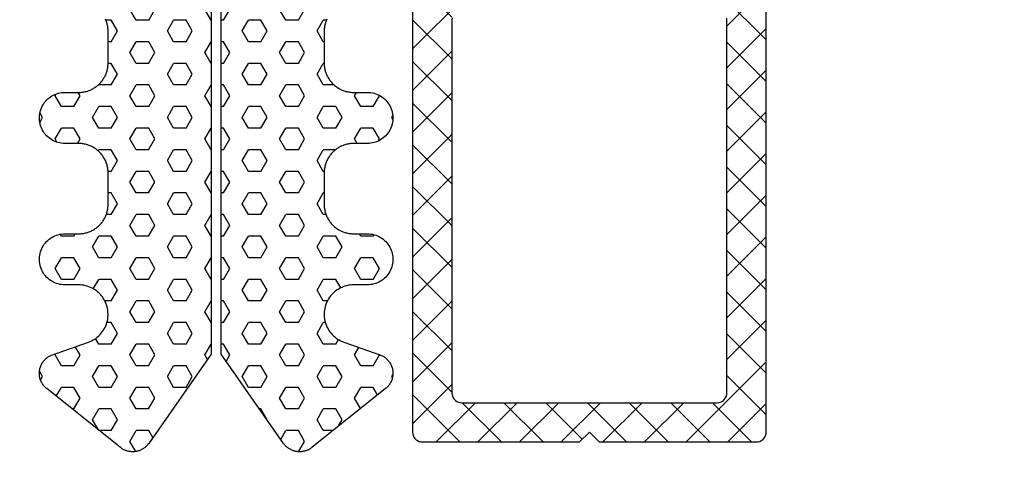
# Model space of a CAD drawing. Extents: x 4615668 to 9294084, y 5325188 to 10688993.
# Tile 32 of 256: x 4635352.97 to 4635357.98, y 5331394.69 to 5331396.98. Entities that reach past the tile are written whole.
import ezdxf

# ---------------------------------------------------------------- set-up
doc = ezdxf.new("R2010")
doc.units = 0
doc.header["$MEASUREMENT"] = 0
doc.layers.add('A_wymiary', color=152, linetype='Continuous', lineweight=5)
doc.layers.add('CrossSectionsProfils', color=7, linetype='Continuous')
doc.styles.add('wewn', font='arial.ttf', dxfattribs={"height": 12})
doc.dimstyles.new('Kopia 1do100 wew', dxfattribs={"dimscale": 0.5, "dimtxt": 8, "dimasz": 15, "dimexe": 20, "dimexo": 0, "dimgap": 5, "dimtad": 1, "dimdec": 0, "dimzin": 9, "dimtxsty": 'wewn', "dimblk": 'ARCHTICK', "dimcen": 3, "dimdle": 20, "dimclrd": 256, "dimclre": 256, "dimclrt": 256, "dimadec": 0, "dimazin": 2, "dimtfac": 1, "dimtdec": 0, "dimtix": 1, "dimtmove": 2, "dimatfit": 3, "dimldrblk": 'NONE', "dimfxl": 0, "dimtvp": 1, "dimtolj": 1, "dimtzin": 0, "dimlwd": 5, "dimlwe": 5, "dimarcsym": 0})

# ---------------------------------------------------------------- blocks, each defined once
blk = doc.blocks.new('Hatch84418', base_point=(6053.053, 1361.842))
at = {"layer": 'CrossSectionsProfils'}
for p, q in [((6443.868, 1324.321), (6443.55, 1324.871)), ((6444.502, 1324.321), (6444.82, 1324.871)), ((6447.678, 1324.321), (6447.36, 1324.871)), ((6448.312, 1324.321), (6448.63, 1324.871)), ((6451.487, 1324.321), (6451.17, 1324.871)), ((6452.123, 1324.321), (6452.44, 1324.871)), ((6442.436, 1324.321), (6442.597, 1324.321)), ((6442.915, 1323.771), (6442.598, 1324.321)), ((6443.867, 1324.321), (6444.502, 1324.321)), ((6445.455, 1323.771), (6445.772, 1324.321)), ((6445.772, 1324.321), (6446.407, 1324.321)), ((6446.725, 1323.771), (6446.408, 1324.321)), ((6447.677, 1324.321), (6447.803, 1324.321)), ((6448.303, 1324.321), (6448.312, 1324.321)), ((6449.265, 1323.771), (6449.583, 1324.321)), ((6449.583, 1324.321), (6450.217, 1324.321)), ((6450.535, 1323.771), (6450.218, 1324.321)), ((6451.487, 1324.321), (6452.123, 1324.321)), ((6453.075, 1323.771), (6453.393, 1324.321)), ((6453.393, 1324.321), (6453.671, 1324.321)), ((6442.597, 1323.221), (6442.915, 1323.771)), ((6445.773, 1323.221), (6445.455, 1323.771)), ((6446.407, 1323.221), (6446.725, 1323.771)), ((6449.583, 1323.221), (6449.265, 1323.771)), ((6450.217, 1323.221), (6450.535, 1323.771)), ((6453.393, 1323.221), (6453.075, 1323.771)), ((6442.553, 1323.221), (6442.597, 1323.221)), ((6443.55, 1322.671), (6443.867, 1323.221)), ((6443.867, 1323.221), (6444.502, 1323.221)), ((6444.82, 1322.671), (6444.502, 1323.221)), ((6445.772, 1323.221), (6446.407, 1323.221)), ((6447.36, 1322.671), (6447.677, 1323.221)), ((6447.677, 1323.221), (6447.803, 1323.221)), ((6448.303, 1323.221), (6448.312, 1323.221)), ((6448.63, 1322.671), (6448.312, 1323.221)), ((6449.583, 1323.221), (6450.217, 1323.221)), ((6451.17, 1322.671), (6451.487, 1323.221)), ((6451.487, 1323.221), (6452.123, 1323.221)), ((6452.44, 1322.671), (6452.123, 1323.221)), ((6453.393, 1323.221), (6453.553, 1323.221)), ((6443.868, 1322.121), (6443.55, 1322.671)), ((6444.502, 1322.121), (6444.82, 1322.671)), ((6447.678, 1322.121), (6447.36, 1322.671)), ((6448.312, 1322.121), (6448.63, 1322.671)), ((6451.488, 1322.121), (6451.17, 1322.671)), ((6452.123, 1322.121), (6452.44, 1322.671)), ((6442.552, 1322.121), (6442.597, 1322.121)), ((6442.915, 1321.571), (6442.598, 1322.121)), ((6443.867, 1322.121), (6444.502, 1322.121)), ((6445.455, 1321.571), (6445.772, 1322.121)), ((6445.772, 1322.121), (6446.407, 1322.121)), ((6446.725, 1321.572), (6446.408, 1322.121)), ((6447.677, 1322.121), (6447.803, 1322.121)), ((6448.303, 1322.121), (6448.312, 1322.121)), ((6449.265, 1321.571), (6449.583, 1322.121)), ((6449.583, 1322.121), (6450.217, 1322.121)), ((6450.535, 1321.571), (6450.217, 1322.121)), ((6451.487, 1322.121), (6452.123, 1322.121)), ((6453.075, 1321.571), (6453.392, 1322.121)), ((6453.393, 1322.121), (6453.554, 1322.121)), ((6442.597, 1321.021), (6442.915, 1321.571)), ((6445.772, 1321.022), (6445.455, 1321.572)), ((6446.407, 1321.021), (6446.725, 1321.571)), ((6449.583, 1321.022), (6449.265, 1321.572)), ((6450.217, 1321.021), (6450.535, 1321.571)), ((6453.393, 1321.022), (6453.075, 1321.572)), ((6442.05, 1321.021), (6442.597, 1321.021)), ((6443.55, 1320.471), (6443.867, 1321.021)), ((6443.867, 1321.021), (6444.502, 1321.021)), ((6444.82, 1320.472), (6444.502, 1321.022)), ((6445.772, 1321.021), (6446.407, 1321.021)), ((6447.36, 1320.471), (6447.677, 1321.021)), ((6447.677, 1321.021), (6447.803, 1321.021)), ((6448.303, 1321.021), (6448.312, 1321.021)), ((6448.63, 1320.472), (6448.312, 1321.021)), ((6449.583, 1321.021), (6450.217, 1321.021)), ((6451.17, 1320.471), (6451.487, 1321.021)), ((6451.487, 1321.021), (6452.123, 1321.021)), ((6452.44, 1320.472), (6452.123, 1321.021)), ((6453.393, 1321.021), (6454.027, 1321.021)), ((6454.027, 1321.021), (6454.038, 1321.039)), ((6439.74, 1320.471), (6439.753, 1320.495)), ((6440.058, 1319.922), (6439.74, 1320.472)), ((6440.692, 1319.922), (6441.01, 1320.472)), ((6441.01, 1320.472), (6440.912, 1320.642)), ((6443.868, 1319.922), (6443.55, 1320.472)), ((6444.502, 1319.922), (6444.82, 1320.471)), ((6447.678, 1319.922), (6447.36, 1320.472)), ((6448.312, 1319.922), (6448.63, 1320.471)), ((6451.487, 1319.922), (6451.17, 1320.472)), ((6452.122, 1319.922), (6452.44, 1320.471)), ((6454.979, 1320.471), (6455.078, 1320.642)), ((6455.297, 1319.922), (6454.98, 1320.472)), ((6455.932, 1319.922), (6456.25, 1320.471)), ((6456.25, 1320.471), (6456.197, 1320.564)), ((6440.057, 1319.922), (6440.692, 1319.922)), ((6441.645, 1319.372), (6441.962, 1319.922)), ((6441.962, 1319.922), (6442.597, 1319.922)), ((6442.915, 1319.372), (6442.598, 1319.922)), ((6443.867, 1319.922), (6444.502, 1319.922)), ((6445.455, 1319.371), (6445.772, 1319.921)), ((6445.772, 1319.922), (6446.407, 1319.922)), ((6446.725, 1319.372), (6446.408, 1319.922)), ((6447.677, 1319.922), (6447.803, 1319.922)), ((6448.303, 1319.922), (6448.312, 1319.922)), ((6449.265, 1319.372), (6449.583, 1319.922)), ((6449.583, 1319.922), (6450.217, 1319.922)), ((6450.535, 1319.372), (6450.218, 1319.922)), ((6451.487, 1319.922), (6452.123, 1319.922)), ((6453.075, 1319.372), (6453.393, 1319.922)), ((6453.393, 1319.922), (6454.027, 1319.922)), ((6454.345, 1319.372), (6454.027, 1319.922)), ((6455.297, 1319.922), (6455.932, 1319.922)), ((6439.056, 1319.286), (6439.105, 1319.372)), ((6439.105, 1319.372), (6439.059, 1319.452)), ((6441.962, 1318.822), (6441.645, 1319.372)), ((6442.597, 1318.822), (6442.915, 1319.372)), ((6445.772, 1318.822), (6445.455, 1319.372)), ((6446.407, 1318.822), (6446.725, 1319.372)), ((6449.583, 1318.822), (6449.265, 1319.372)), ((6450.217, 1318.822), (6450.535, 1319.371)), ((6453.393, 1318.822), (6453.075, 1319.372)), ((6454.027, 1318.822), (6454.345, 1319.372)), ((6456.885, 1319.372), (6457.024, 1319.614)), ((6457.033, 1319.115), (6456.885, 1319.372)), ((6439.74, 1318.272), (6440.058, 1318.822)), ((6440.057, 1318.822), (6440.692, 1318.822)), ((6441.01, 1318.272), (6440.692, 1318.822)), ((6441.962, 1318.822), (6442.597, 1318.822)), ((6443.55, 1318.272), (6443.868, 1318.822)), ((6443.867, 1318.822), (6444.502, 1318.822)), ((6444.82, 1318.272), (6444.503, 1318.822)), ((6445.772, 1318.822), (6446.407, 1318.822)), ((6447.36, 1318.272), (6447.677, 1318.822)), ((6447.677, 1318.822), (6447.803, 1318.822)), ((6448.303, 1318.822), (6448.312, 1318.822)), ((6448.63, 1318.272), (6448.312, 1318.822)), ((6449.583, 1318.822), (6450.217, 1318.822)), ((6451.17, 1318.272), (6451.487, 1318.822)), ((6451.487, 1318.822), (6452.123, 1318.822)), ((6452.44, 1318.272), (6452.123, 1318.822)), ((6453.393, 1318.822), (6454.027, 1318.822)), ((6454.98, 1318.272), (6455.297, 1318.822)), ((6455.297, 1318.822), (6455.932, 1318.822)), ((6456.25, 1318.272), (6455.933, 1318.822)), ((6439.801, 1318.166), (6439.74, 1318.272)), ((6440.877, 1318.042), (6441.01, 1318.272)), ((6443.868, 1317.722), (6443.55, 1318.272)), ((6444.502, 1317.722), (6444.82, 1318.272)), ((6447.678, 1317.722), (6447.36, 1318.272)), ((6448.312, 1317.722), (6448.63, 1318.272)), ((6451.488, 1317.722), (6451.17, 1318.272)), ((6452.123, 1317.722), (6452.44, 1318.272)), ((6455.113, 1318.042), (6454.98, 1318.272)), ((6456.154, 1318.106), (6456.25, 1318.272)), ((6441.978, 1317.722), (6442.597, 1317.722)), ((6442.915, 1317.172), (6442.598, 1317.722)), ((6443.867, 1317.722), (6444.502, 1317.722)), ((6445.455, 1317.172), (6445.772, 1317.722)), ((6445.772, 1317.722), (6446.407, 1317.722)), ((6446.725, 1317.172), (6446.408, 1317.722)), ((6447.677, 1317.722), (6447.803, 1317.722)), ((6448.303, 1317.722), (6448.312, 1317.722)), ((6449.265, 1317.172), (6449.583, 1317.722)), ((6449.583, 1317.722), (6450.217, 1317.722)), ((6450.535, 1317.172), (6450.218, 1317.722)), ((6451.487, 1317.722), (6452.123, 1317.722)), ((6453.075, 1317.172), (6453.392, 1317.722)), ((6453.393, 1317.722), (6454.027, 1317.722)), ((6454.06, 1317.666), (6454.027, 1317.722)), ((6442.598, 1316.622), (6442.915, 1317.172)), ((6445.772, 1316.622), (6445.455, 1317.172)), ((6446.407, 1316.622), (6446.725, 1317.172)), ((6449.583, 1316.622), (6449.265, 1317.172)), ((6450.217, 1316.622), (6450.535, 1317.172)), ((6453.393, 1316.622), (6453.075, 1317.172)), ((6442.55, 1316.622), (6442.597, 1316.622)), ((6443.55, 1316.072), (6443.867, 1316.622)), ((6443.867, 1316.622), (6444.502, 1316.622)), ((6444.82, 1316.072), (6444.503, 1316.622)), ((6445.772, 1316.622), (6446.407, 1316.622)), ((6447.36, 1316.072), (6447.677, 1316.622)), ((6447.677, 1316.622), (6447.803, 1316.622)), ((6448.303, 1316.622), (6448.312, 1316.622)), ((6448.63, 1316.072), (6448.312, 1316.622)), ((6449.583, 1316.622), (6450.217, 1316.622)), ((6451.17, 1316.072), (6451.487, 1316.622)), ((6451.487, 1316.622), (6452.123, 1316.622)), ((6452.44, 1316.072), (6452.123, 1316.622)), ((6453.393, 1316.622), (6453.556, 1316.622)), ((6443.868, 1315.522), (6443.55, 1316.072)), ((6444.502, 1315.522), (6444.82, 1316.072)), ((6447.678, 1315.522), (6447.36, 1316.072)), ((6448.312, 1315.522), (6448.63, 1316.072)), ((6451.488, 1315.522), (6451.17, 1316.072)), ((6452.122, 1315.522), (6452.44, 1316.072)), ((6442.553, 1315.522), (6442.597, 1315.522)), ((6442.915, 1314.972), (6442.598, 1315.522)), ((6443.867, 1315.522), (6444.502, 1315.522)), ((6445.455, 1314.972), (6445.772, 1315.522)), ((6445.772, 1315.522), (6446.407, 1315.522)), ((6446.725, 1314.972), (6446.408, 1315.522)), ((6447.677, 1315.522), (6447.803, 1315.522)), ((6448.303, 1315.522), (6448.312, 1315.522)), ((6449.265, 1314.972), (6449.583, 1315.522)), ((6449.583, 1315.522), (6450.217, 1315.522)), ((6450.535, 1314.972), (6450.218, 1315.522)), ((6451.487, 1315.522), (6452.123, 1315.522)), ((6453.075, 1314.972), (6453.393, 1315.522)), ((6453.393, 1315.522), (6453.553, 1315.522)), ((6442.597, 1314.422), (6442.915, 1314.972)), ((6445.772, 1314.422), (6445.455, 1314.972)), ((6446.407, 1314.422), (6446.725, 1314.972)), ((6449.583, 1314.422), (6449.265, 1314.972)), ((6450.217, 1314.422), (6450.535, 1314.972)), ((6453.393, 1314.422), (6453.075, 1314.972)), ((6442.46, 1314.422), (6442.597, 1314.422)), ((6443.55, 1313.872), (6443.868, 1314.422)), ((6443.867, 1314.422), (6444.502, 1314.422)), ((6444.82, 1313.873), (6444.502, 1314.422)), ((6445.772, 1314.422), (6446.407, 1314.422)), ((6447.36, 1313.872), (6447.677, 1314.422)), ((6447.677, 1314.422), (6447.803, 1314.422)), ((6448.303, 1314.422), (6448.312, 1314.422)), ((6448.63, 1313.873), (6448.312, 1314.423)), ((6449.583, 1314.422), (6450.217, 1314.422)), ((6451.17, 1313.872), (6451.487, 1314.422)), ((6451.487, 1314.422), (6452.123, 1314.422)), ((6452.44, 1313.872), (6452.123, 1314.422)), ((6453.393, 1314.422), (6453.646, 1314.422)), ((6443.868, 1313.323), (6443.55, 1313.872)), ((6444.502, 1313.322), (6444.82, 1313.872)), ((6447.678, 1313.323), (6447.36, 1313.872)), ((6448.312, 1313.322), (6448.63, 1313.872)), ((6451.488, 1313.323), (6451.17, 1313.873)), ((6452.123, 1313.322), (6452.44, 1313.872)), ((6440.058, 1313.323), (6440.015, 1313.397)), ((6440.057, 1313.322), (6440.692, 1313.322)), ((6440.692, 1313.323), (6440.761, 1313.442)), ((6441.645, 1312.772), (6441.962, 1313.322)), ((6441.962, 1313.322), (6442.597, 1313.322)), ((6442.915, 1312.773), (6442.598, 1313.323)), ((6443.867, 1313.322), (6444.502, 1313.322)), ((6445.455, 1312.773), (6445.772, 1313.323)), ((6445.772, 1313.322), (6446.407, 1313.322)), ((6446.725, 1312.773), (6446.408, 1313.323)), ((6447.677, 1313.322), (6447.803, 1313.322)), ((6448.303, 1313.322), (6448.312, 1313.322)), ((6449.265, 1312.772), (6449.583, 1313.322)), ((6449.583, 1313.322), (6450.217, 1313.322)), ((6450.535, 1312.773), (6450.218, 1313.323)), ((6451.487, 1313.322), (6452.123, 1313.322)), ((6453.075, 1312.772), (6453.393, 1313.322)), ((6453.393, 1313.322), (6454.027, 1313.322)), ((6454.345, 1312.773), (6454.028, 1313.323)), ((6455.297, 1313.323), (6455.229, 1313.442)), ((6455.297, 1313.322), (6455.932, 1313.322)), ((6455.933, 1313.322), (6455.989, 1313.42)), ((6441.962, 1312.223), (6441.645, 1312.773)), ((6442.598, 1312.222), (6442.915, 1312.772)), ((6445.772, 1312.223), (6445.455, 1312.773)), ((6446.407, 1312.222), (6446.725, 1312.772)), ((6449.583, 1312.223), (6449.265, 1312.773)), ((6450.217, 1312.222), (6450.535, 1312.772)), ((6453.393, 1312.223), (6453.075, 1312.773)), ((6454.027, 1312.223), (6454.345, 1312.773)), ((6456.885, 1312.772), (6456.887, 1312.777)), ((6456.926, 1312.702), (6456.886, 1312.771)), ((6439.74, 1311.673), (6440.058, 1312.223)), ((6440.057, 1312.223), (6440.692, 1312.223)), ((6441.01, 1311.673), (6440.692, 1312.223)), ((6441.962, 1312.223), (6442.597, 1312.223)), ((6443.55, 1311.673), (6443.867, 1312.223)), ((6443.867, 1312.223), (6444.502, 1312.223)), ((6444.82, 1311.673), (6444.502, 1312.223)), ((6445.772, 1312.223), (6446.407, 1312.223)), ((6447.36, 1311.673), (6447.677, 1312.223)), ((6447.677, 1312.223), (6447.803, 1312.223)), ((6448.303, 1312.223), (6448.312, 1312.223)), ((6448.63, 1311.673), (6448.312, 1312.223)), ((6449.583, 1312.223), (6450.217, 1312.223)), ((6451.17, 1311.673), (6451.487, 1312.223)), ((6451.487, 1312.223), (6452.123, 1312.223)), ((6452.44, 1311.673), (6452.123, 1312.223)), ((6453.393, 1312.223), (6454.027, 1312.223)), ((6454.98, 1311.672), (6455.297, 1312.222)), ((6455.297, 1312.223), (6455.932, 1312.223)), ((6456.25, 1311.673), (6455.932, 1312.223)), ((6440.058, 1311.123), (6439.74, 1311.673)), ((6440.692, 1311.123), (6441.01, 1311.672)), ((6443.868, 1311.123), (6443.55, 1311.673)), ((6444.502, 1311.123), (6444.82, 1311.673)), ((6447.678, 1311.123), (6447.36, 1311.673)), ((6448.312, 1311.123), (6448.63, 1311.673)), ((6451.488, 1311.123), (6451.17, 1311.673)), ((6452.123, 1311.123), (6452.44, 1311.672)), ((6455.298, 1311.123), (6454.98, 1311.673)), ((6455.932, 1311.123), (6456.25, 1311.673)), ((6440.057, 1311.123), (6440.692, 1311.123)), ((6441.712, 1310.689), (6441.962, 1311.123)), ((6441.962, 1311.123), (6442.597, 1311.123)), ((6442.915, 1310.573), (6442.598, 1311.123)), ((6443.867, 1311.123), (6444.502, 1311.123)), ((6445.455, 1310.573), (6445.772, 1311.123)), ((6445.772, 1311.123), (6446.407, 1311.123)), ((6446.725, 1310.573), (6446.408, 1311.123)), ((6447.677, 1311.123), (6447.803, 1311.123)), ((6448.303, 1311.123), (6448.312, 1311.123)), ((6449.265, 1310.573), (6449.583, 1311.123)), ((6449.583, 1311.123), (6450.217, 1311.123)), ((6450.535, 1310.573), (6450.218, 1311.123)), ((6451.487, 1311.123), (6452.123, 1311.123)), ((6453.075, 1310.573), (6453.393, 1311.123)), ((6453.393, 1311.123), (6454.027, 1311.123)), ((6454.306, 1310.641), (6454.028, 1311.123)), ((6455.297, 1311.123), (6455.932, 1311.123)), ((6442.597, 1310.023), (6442.915, 1310.573)), ((6445.772, 1310.023), (6445.455, 1310.573)), ((6446.407, 1310.023), (6446.725, 1310.573)), ((6449.583, 1310.023), (6449.265, 1310.573)), ((6450.217, 1310.023), (6450.535, 1310.573)), ((6453.393, 1310.023), (6453.075, 1310.573)), ((6442.39, 1310.023), (6442.597, 1310.023)), ((6443.55, 1309.473), (6443.867, 1310.023)), ((6443.867, 1310.023), (6444.502, 1310.023)), ((6444.82, 1309.473), (6444.502, 1310.023)), ((6445.772, 1310.023), (6446.407, 1310.023)), ((6447.36, 1309.473), (6447.677, 1310.023)), ((6447.677, 1310.023), (6447.803, 1310.023)), ((6448.303, 1310.023), (6448.312, 1310.023)), ((6448.63, 1309.473), (6448.312, 1310.023)), ((6449.583, 1310.023), (6450.217, 1310.023)), ((6451.17, 1309.473), (6451.487, 1310.023)), ((6451.487, 1310.023), (6452.123, 1310.023)), ((6452.44, 1309.473), (6452.123, 1310.023)), ((6453.393, 1310.023), (6453.717, 1310.023)), ((6443.868, 1308.923), (6443.55, 1309.473)), ((6444.502, 1308.923), (6444.82, 1309.473)), ((6447.678, 1308.923), (6447.36, 1309.473)), ((6448.312, 1308.923), (6448.63, 1309.473)), ((6451.488, 1308.923), (6451.17, 1309.473)), ((6452.123, 1308.923), (6452.44, 1309.473)), ((6442.493, 1308.923), (6442.597, 1308.923)), ((6442.915, 1308.373), (6442.597, 1308.923)), ((6443.867, 1308.923), (6444.502, 1308.923)), ((6445.455, 1308.373), (6445.772, 1308.923)), ((6445.772, 1308.923), (6446.407, 1308.923)), ((6446.725, 1308.373), (6446.408, 1308.923)), ((6447.677, 1308.923), (6447.803, 1308.923)), ((6448.303, 1308.923), (6448.312, 1308.923)), ((6449.265, 1308.373), (6449.583, 1308.923)), ((6449.583, 1308.923), (6450.217, 1308.923)), ((6450.535, 1308.373), (6450.218, 1308.923)), ((6451.487, 1308.923), (6452.123, 1308.923)), ((6453.075, 1308.373), (6453.393, 1308.923)), ((6453.393, 1308.923), (6453.613, 1308.923)), ((6442.597, 1307.823), (6442.915, 1308.373)), ((6445.772, 1307.823), (6445.455, 1308.373)), ((6446.408, 1307.823), (6446.725, 1308.373)), ((6449.583, 1307.823), (6449.265, 1308.373)), ((6450.218, 1307.823), (6450.535, 1308.373)), ((6453.393, 1307.823), (6453.075, 1308.373)), ((6441.963, 1307.823), (6441.828, 1308.057)), ((6441.962, 1307.823), (6442.597, 1307.823)), ((6443.55, 1307.273), (6443.868, 1307.823)), ((6443.867, 1307.823), (6444.502, 1307.823)), ((6444.82, 1307.273), (6444.502, 1307.823)), ((6445.772, 1307.823), (6446.407, 1307.823)), ((6447.36, 1307.273), (6447.677, 1307.823)), ((6447.677, 1307.823), (6447.803, 1307.823)), ((6448.303, 1307.823), (6448.312, 1307.823)), ((6448.63, 1307.273), (6448.312, 1307.823)), ((6449.583, 1307.823), (6450.217, 1307.823)), ((6451.17, 1307.273), (6451.487, 1307.823)), ((6451.487, 1307.823), (6452.123, 1307.823)), ((6452.44, 1307.274), (6452.123, 1307.823)), ((6453.393, 1307.823), (6454.027, 1307.823)), ((6454.027, 1307.823), (6454.194, 1308.112)), ((6454.98, 1307.273), (6455.222, 1307.693)), ((6439.74, 1307.273), (6439.753, 1307.296)), ((6440.058, 1306.724), (6439.74, 1307.273)), ((6440.692, 1306.723), (6441.01, 1307.273)), ((6441.01, 1307.273), (6440.788, 1307.659)), ((6443.868, 1306.724), (6443.55, 1307.273)), ((6444.502, 1306.723), (6444.82, 1307.273)), ((6447.548, 1306.947), (6447.36, 1307.273)), ((6448.494, 1307.038), (6448.63, 1307.273)), ((6451.488, 1306.723), (6451.17, 1307.273)), ((6452.123, 1306.723), (6452.44, 1307.273)), ((6455.298, 1306.723), (6454.98, 1307.273)), ((6455.932, 1306.723), (6456.25, 1307.273)), ((6456.25, 1307.273), (6456.208, 1307.347)), ((6440.057, 1306.723), (6440.692, 1306.723)), ((6441.645, 1306.173), (6441.962, 1306.723)), ((6441.962, 1306.723), (6442.597, 1306.723)), ((6442.915, 1306.173), (6442.598, 1306.723)), ((6443.867, 1306.723), (6444.502, 1306.723)), ((6445.455, 1306.173), (6445.772, 1306.723)), ((6445.772, 1306.723), (6446.407, 1306.723)), ((6446.725, 1306.174), (6446.408, 1306.724)), ((6449.265, 1306.173), (6449.583, 1306.723)), ((6449.583, 1306.723), (6450.217, 1306.723)), ((6450.535, 1306.174), (6450.218, 1306.724)), ((6451.487, 1306.723), (6452.123, 1306.723)), ((6453.075, 1306.173), (6453.392, 1306.724)), ((6453.393, 1306.723), (6454.027, 1306.723)), ((6454.345, 1306.174), (6454.028, 1306.724)), ((6455.297, 1306.723), (6455.932, 1306.723)), ((6439.105, 1306.174), (6439.057, 1306.256)), ((6439.077, 1306.126), (6439.104, 1306.173)), ((6441.963, 1305.624), (6441.645, 1306.174)), ((6442.598, 1305.623), (6442.915, 1306.173)), ((6445.772, 1305.624), (6445.455, 1306.173)), ((6446.407, 1305.623), (6446.725, 1306.173)), ((6449.583, 1305.624), (6449.265, 1306.174)), ((6450.217, 1305.624), (6450.535, 1306.173)), ((6453.393, 1305.624), (6453.075, 1306.174)), ((6454.027, 1305.624), (6454.345, 1306.173)), ((6456.885, 1306.173), (6457.046, 1306.454)), ((6456.99, 1305.992), (6456.885, 1306.173)), ((6439.834, 1305.237), (6440.058, 1305.623)), ((6440.057, 1305.623), (6440.692, 1305.623)), ((6441.01, 1305.074), (6440.693, 1305.624)), ((6441.962, 1305.623), (6442.597, 1305.623)), ((6443.55, 1305.073), (6443.868, 1305.623)), ((6443.867, 1305.623), (6444.502, 1305.623)), ((6444.82, 1305.074), (6444.502, 1305.624)), ((6445.772, 1305.623), (6446.407, 1305.623)), ((6449.583, 1305.623), (6450.217, 1305.623)), ((6451.17, 1305.073), (6451.487, 1305.623)), ((6451.487, 1305.623), (6452.123, 1305.623)), ((6452.44, 1305.074), (6452.123, 1305.624)), ((6453.393, 1305.623), (6454.027, 1305.623)), ((6454.98, 1305.074), (6455.297, 1305.624)), ((6455.297, 1305.623), (6455.932, 1305.623)), ((6456.193, 1305.173), (6455.933, 1305.624)), ((6440.703, 1304.542), (6441.01, 1305.074)), ((6443.868, 1304.524), (6443.55, 1305.074)), ((6444.502, 1304.524), (6444.82, 1305.073)), ((6451.488, 1304.524), (6451.17, 1305.074)), ((6452.122, 1304.524), (6452.439, 1305.074)), ((6455.298, 1304.524), (6454.98, 1305.074)), ((6441.645, 1303.974), (6441.962, 1304.523)), ((6441.962, 1304.524), (6442.597, 1304.524)), ((6442.915, 1303.974), (6442.598, 1304.524)), ((6443.867, 1304.524), (6444.502, 1304.524)), ((6445.455, 1303.974), (6445.772, 1304.523)), ((6445.772, 1304.524), (6445.852, 1304.524)), ((6451.487, 1304.524), (6452.123, 1304.524)), ((6453.075, 1303.974), (6453.392, 1304.524)), ((6453.393, 1304.524), (6454.027, 1304.524)), ((6454.345, 1303.974), (6454.028, 1304.524)), ((6455.297, 1304.524), (6455.381, 1304.524)), ((6441.845, 1303.628), (6441.645, 1303.974)), ((6442.598, 1303.424), (6442.915, 1303.974)), ((6445.46, 1303.965), (6445.455, 1303.974)), ((6453.393, 1303.424), (6453.075, 1303.974)), ((6454.045, 1303.455), (6454.345, 1303.974)), ((6442.1, 1303.424), (6442.597, 1303.424)), ((6443.55, 1302.874), (6443.868, 1303.424)), ((6443.867, 1303.424), (6444.502, 1303.424)), ((6444.764, 1302.971), (6444.502, 1303.424)), ((6451.278, 1303.062), (6451.487, 1303.424)), ((6451.487, 1303.424), (6452.123, 1303.424)), ((6452.44, 1302.874), (6452.123, 1303.424)), ((6453.393, 1303.424), (6454.006, 1303.424)), ((6443.856, 1302.344), (6443.55, 1302.874)), ((6452.141, 1302.356), (6452.44, 1302.874))]:
    blk.add_line(p, q, dxfattribs=at)
blk = doc.blocks.new('121040', base_point=(6448.053, 1341.842))
at = {"layer": 'CrossSectionsProfils', "flags": 128}
for points in [[(6444.623, 1302.768), (6447.803, 1307.311), (6447.803, 1330.34)], [(6448.303, 1330.34), (6448.303, 1307.311), (6451.484, 1302.768), (6451.505, 1302.74), (6451.526, 1302.713), (6451.548, 1302.686), (6451.572, 1302.66), (6451.596, 1302.635), (6451.621, 1302.611), (6451.646, 1302.588), (6451.673, 1302.565), (6451.701, 1302.544), (6451.729, 1302.523), (6451.758, 1302.504), (6451.787, 1302.485), (6451.817, 1302.468), (6451.848, 1302.452), (6451.879, 1302.436), (6451.911, 1302.422), (6451.943, 1302.409), (6451.976, 1302.397), (6452.009, 1302.386), (6452.042, 1302.377), (6452.076, 1302.368), (6452.11, 1302.361), (6452.144, 1302.355), (6452.179, 1302.35), (6452.213, 1302.346), (6452.248, 1302.343), (6452.283, 1302.342), (6452.317, 1302.342), (6452.352, 1302.343), (6452.387, 1302.345), (6452.421, 1302.349), (6452.456, 1302.354), (6452.49, 1302.359), (6452.524, 1302.366), (6452.558, 1302.375), (6452.591, 1302.384), (6452.625, 1302.395), (6452.657, 1302.406), (6452.689, 1302.419), (6452.722, 1302.433), (6452.753, 1302.448), (6452.784, 1302.465), (6452.814, 1302.482), (6452.843, 1302.5), (6452.873, 1302.519), (6452.9, 1302.54), (6452.928, 1302.561), (6452.928, 1302.561), (6456.678, 1305.561), (6456.713, 1305.59), (6456.746, 1305.621), (6456.778, 1305.653), (6456.809, 1305.686), (6456.837, 1305.721), (6456.865, 1305.757), (6456.891, 1305.795), (6456.915, 1305.833), (6456.937, 1305.873), (6456.957, 1305.913), (6456.976, 1305.955), (6456.992, 1305.997), (6457.007, 1306.04), (6457.02, 1306.083), (6457.03, 1306.127), (6457.039, 1306.172), (6457.045, 1306.216), (6457.05, 1306.261), (6457.053, 1306.307), (6457.053, 1306.352), (6457.052, 1306.397), (6457.048, 1306.442), (6457.043, 1306.487), (6457.035, 1306.532), (6457.025, 1306.576), (6457.014, 1306.62), (6457, 1306.663), (6456.985, 1306.706), (6456.967, 1306.748), (6456.948, 1306.789), (6456.927, 1306.829), (6456.904, 1306.868), (6456.879, 1306.906), (6456.853, 1306.943), (6456.825, 1306.978), (6456.795, 1307.012), (6456.764, 1307.045), (6456.731, 1307.077), (6456.697, 1307.107), (6456.662, 1307.135), (6456.625, 1307.162), (6456.588, 1307.187), (6456.549, 1307.21), (6456.509, 1307.232), (6456.468, 1307.252), (6456.427, 1307.27), (6456.384, 1307.286), (6456.384, 1307.286), (6454.557, 1307.926), (6454.474, 1307.958), (6454.392, 1307.995), (6454.313, 1308.037), (6454.236, 1308.084), (6454.163, 1308.135), (6454.092, 1308.19), (6454.025, 1308.249), (6453.962, 1308.313), (6453.903, 1308.38), (6453.848, 1308.45), (6453.796, 1308.523), (6453.75, 1308.6), (6453.708, 1308.679), (6453.671, 1308.76), (6453.639, 1308.844), (6453.611, 1308.929), (6453.589, 1309.016), (6453.572, 1309.104), (6453.561, 1309.192), (6453.555, 1309.282), (6453.554, 1309.371), (6453.558, 1309.46), (6453.568, 1309.549), (6453.583, 1309.638), (6453.603, 1309.725), (6453.628, 1309.811), (6453.659, 1309.895), (6453.694, 1309.977), (6453.735, 1310.057), (6453.78, 1310.134), (6453.829, 1310.209), (6453.883, 1310.28), (6453.941, 1310.348), (6454.003, 1310.413), (6454.069, 1310.474), (6454.138, 1310.53), (6454.21, 1310.583), (6454.286, 1310.631), (6454.364, 1310.674), (6454.445, 1310.713), (6454.528, 1310.747), (6454.612, 1310.776), (6454.699, 1310.799), (6454.786, 1310.818), (6454.875, 1310.831), (6454.964, 1310.839), (6455.053, 1310.842), (6455.053, 1310.842), (6455.753, 1310.842), (6455.84, 1310.845), (6455.927, 1310.853), (6456.012, 1310.868), (6456.097, 1310.888), (6456.18, 1310.914), (6456.261, 1310.945), (6456.34, 1310.982), (6456.416, 1311.023), (6456.489, 1311.07), (6456.559, 1311.122), (6456.625, 1311.178), (6456.688, 1311.238), (6456.746, 1311.302), (6456.8, 1311.371), (6456.849, 1311.442), (6456.894, 1311.517), (6456.933, 1311.595), (6456.967, 1311.675), (6456.995, 1311.757), (6457.018, 1311.84), (6457.035, 1311.926), (6457.047, 1312.012), (6457.053, 1312.098), (6457.053, 1312.185), (6457.047, 1312.272), (6457.035, 1312.358), (6457.018, 1312.443), (6456.995, 1312.527), (6456.967, 1312.609), (6456.933, 1312.689), (6456.894, 1312.767), (6456.849, 1312.841), (6456.8, 1312.913), (6456.746, 1312.981), (6456.688, 1313.046), (6456.625, 1313.106), (6456.559, 1313.162), (6456.489, 1313.214), (6456.416, 1313.26), (6456.34, 1313.302), (6456.261, 1313.339), (6456.18, 1313.37), (6456.097, 1313.396), (6456.012, 1313.416), (6455.927, 1313.43), (6455.84, 1313.439), (6455.753, 1313.442), (6455.753, 1313.442), (6455.053, 1313.442), (6455.003, 1313.443), (6454.953, 1313.445), (6454.903, 1313.449), (6454.854, 1313.455), (6454.804, 1313.463), (6454.755, 1313.472), (6454.706, 1313.483), (6454.657, 1313.495), (6454.609, 1313.509), (6454.562, 1313.525), (6454.514, 1313.542), (6454.468, 1313.561), (6454.422, 1313.581), (6454.377, 1313.603), (6454.333, 1313.626), (6454.289, 1313.651), (6454.246, 1313.677), (6454.205, 1313.705), (6454.164, 1313.734), (6454.124, 1313.765), (6454.085, 1313.796), (6454.047, 1313.829), (6454.011, 1313.864), (6453.975, 1313.899), (6453.941, 1313.936), (6453.908, 1313.973), (6453.876, 1314.012), (6453.846, 1314.052), (6453.817, 1314.093), (6453.789, 1314.135), (6453.763, 1314.177), (6453.738, 1314.221), (6453.715, 1314.265), (6453.693, 1314.31), (6453.672, 1314.356), (6453.654, 1314.403), (6453.636, 1314.45), (6453.621, 1314.497), (6453.607, 1314.546), (6453.594, 1314.594), (6453.583, 1314.643), (6453.574, 1314.692), (6453.567, 1314.742), (6453.561, 1314.792), (6453.557, 1314.842), (6453.554, 1314.892), (6453.553, 1314.942), (6453.553, 1314.942), (6453.553, 1316.542), (6453.554, 1316.592), (6453.557, 1316.642), (6453.561, 1316.692), (6453.567, 1316.742), (6453.574, 1316.791), (6453.583, 1316.841), (6453.594, 1316.89), (6453.607, 1316.938), (6453.621, 1316.986), (6453.636, 1317.034), (6453.654, 1317.081), (6453.672, 1317.127), (6453.693, 1317.173), (6453.715, 1317.218), (6453.738, 1317.263), (6453.763, 1317.306), (6453.789, 1317.349), (6453.817, 1317.391), (6453.846, 1317.432), (6453.876, 1317.471), (6453.908, 1317.51), (6453.941, 1317.548), (6453.975, 1317.585), (6454.011, 1317.62), (6454.047, 1317.654), (6454.085, 1317.687), (6454.124, 1317.719), (6454.164, 1317.749), (6454.205, 1317.778), (6454.246, 1317.806), (6454.289, 1317.832), (6454.333, 1317.857), (6454.377, 1317.881), (6454.422, 1317.902), (6454.468, 1317.923), (6454.514, 1317.942), (6454.562, 1317.959), (6454.609, 1317.974), (6454.657, 1317.989), (6454.706, 1318.001), (6454.755, 1318.012), (6454.804, 1318.021), (6454.854, 1318.028), (6454.903, 1318.034), (6454.953, 1318.038), (6455.003, 1318.041), (6455.053, 1318.042), (6455.053, 1318.042), (6455.753, 1318.042), (6455.84, 1318.045), (6455.927, 1318.053), (6456.012, 1318.068), (6456.097, 1318.088), (6456.18, 1318.114), (6456.261, 1318.145), (6456.34, 1318.182), (6456.416, 1318.223), (6456.489, 1318.27), (6456.559, 1318.322), (6456.625, 1318.378), (6456.688, 1318.438), (6456.746, 1318.502), (6456.8, 1318.571), (6456.849, 1318.642), (6456.894, 1318.717), (6456.933, 1318.795), (6456.967, 1318.875), (6456.995, 1318.957), (6457.018, 1319.04), (6457.035, 1319.126), (6457.047, 1319.212), (6457.053, 1319.298), (6457.053, 1319.385), (6457.047, 1319.472), (6457.035, 1319.558), (6457.018, 1319.643), (6456.995, 1319.727), (6456.967, 1319.809), (6456.933, 1319.889), (6456.894, 1319.967), (6456.849, 1320.041), (6456.8, 1320.113), (6456.746, 1320.181), (6456.688, 1320.246), (6456.625, 1320.306), (6456.559, 1320.362), (6456.489, 1320.414), (6456.416, 1320.46), (6456.34, 1320.502), (6456.261, 1320.539), (6456.18, 1320.57), (6456.097, 1320.596), (6456.012, 1320.616), (6455.927, 1320.63), (6455.84, 1320.639), (6455.753, 1320.642), (6455.753, 1320.642), (6455.053, 1320.642), (6455.003, 1320.643), (6454.953, 1320.645), (6454.903, 1320.649), (6454.854, 1320.655), (6454.804, 1320.663), (6454.755, 1320.672), (6454.706, 1320.683), (6454.657, 1320.695), (6454.609, 1320.709), (6454.562, 1320.725), (6454.514, 1320.742), (6454.468, 1320.761), (6454.422, 1320.781), (6454.377, 1320.803), (6454.333, 1320.826), (6454.289, 1320.851), (6454.246, 1320.877), (6454.205, 1320.905), (6454.164, 1320.934), (6454.124, 1320.965), (6454.085, 1320.996), (6454.047, 1321.029), (6454.011, 1321.064), (6453.975, 1321.099), (6453.941, 1321.136), (6453.908, 1321.173), (6453.876, 1321.212), (6453.846, 1321.252), (6453.817, 1321.293), (6453.789, 1321.335), (6453.763, 1321.377), (6453.738, 1321.421), (6453.715, 1321.465), (6453.693, 1321.51), (6453.672, 1321.556), (6453.654, 1321.603), (6453.636, 1321.65), (6453.621, 1321.697), (6453.607, 1321.745), (6453.594, 1321.794), (6453.583, 1321.843), (6453.574, 1321.892), (6453.567, 1321.942), (6453.561, 1321.992), (6453.557, 1322.042), (6453.554, 1322.092), (6453.553, 1322.142), (6453.553, 1322.142), (6453.553, 1323.742), (6453.554, 1323.792), (6453.557, 1323.842), (6453.561, 1323.892), (6453.567, 1323.942), (6453.574, 1323.991), (6453.583, 1324.041), (6453.594, 1324.09), (6453.607, 1324.138), (6453.621, 1324.186), (6453.636, 1324.234), (6453.654, 1324.281), (6453.672, 1324.327), (6453.693, 1324.373)], [(6442.414, 1324.373), (6442.435, 1324.327), (6442.453, 1324.281), (6442.47, 1324.234), (6442.486, 1324.186), (6442.5, 1324.138), (6442.513, 1324.09), (6442.523, 1324.041), (6442.533, 1323.991), (6442.54, 1323.942), (6442.546, 1323.892), (6442.55, 1323.842), (6442.553, 1323.792), (6442.553, 1323.742), (6442.553, 1323.742), (6442.553, 1322.142), (6442.553, 1322.092), (6442.55, 1322.042), (6442.546, 1321.992), (6442.54, 1321.942), (6442.533, 1321.892), (6442.523, 1321.843), (6442.513, 1321.794), (6442.5, 1321.745), (6442.486, 1321.697), (6442.47, 1321.65), (6442.453, 1321.603), (6442.435, 1321.556), (6442.414, 1321.51), (6442.392, 1321.465), (6442.369, 1321.421), (6442.344, 1321.377), (6442.318, 1321.335), (6442.29, 1321.293), (6442.261, 1321.252), (6442.23, 1321.212), (6442.199, 1321.173), (6442.166, 1321.136), (6442.132, 1321.099), (6442.096, 1321.064), (6442.06, 1321.029), (6442.022, 1320.996), (6441.983, 1320.965), (6441.943, 1320.934), (6441.902, 1320.905), (6441.86, 1320.877), (6441.818, 1320.851), (6441.774, 1320.826), (6441.73, 1320.803), (6441.685, 1320.781), (6441.639, 1320.761), (6441.593, 1320.742), (6441.545, 1320.725), (6441.498, 1320.709), (6441.45, 1320.695), (6441.401, 1320.683), (6441.352, 1320.672), (6441.303, 1320.663), (6441.253, 1320.655), (6441.204, 1320.649), (6441.154, 1320.645), (6441.104, 1320.643), (6441.053, 1320.642), (6441.053, 1320.642), (6440.354, 1320.642), (6440.267, 1320.639), (6440.18, 1320.63), (6440.095, 1320.616), (6440.01, 1320.596), (6439.927, 1320.57), (6439.846, 1320.539), (6439.767, 1320.502), (6439.691, 1320.46), (6439.618, 1320.414), (6439.548, 1320.362), (6439.481, 1320.306), (6439.419, 1320.246), (6439.361, 1320.181), (6439.307, 1320.113), (6439.258, 1320.041), (6439.213, 1319.967), (6439.174, 1319.889), (6439.14, 1319.809), (6439.112, 1319.727), (6439.089, 1319.643), (6439.072, 1319.558), (6439.06, 1319.472), (6439.054, 1319.385), (6439.054, 1319.298), (6439.06, 1319.212), (6439.072, 1319.126), (6439.089, 1319.04), (6439.112, 1318.957), (6439.14, 1318.875), (6439.174, 1318.795), (6439.213, 1318.717), (6439.258, 1318.642), (6439.307, 1318.571), (6439.361, 1318.502), (6439.419, 1318.438), (6439.481, 1318.378), (6439.548, 1318.322), (6439.618, 1318.27), (6439.691, 1318.223), (6439.767, 1318.182), (6439.846, 1318.145), (6439.927, 1318.114), (6440.01, 1318.088), (6440.095, 1318.068), (6440.18, 1318.053), (6440.267, 1318.045), (6440.354, 1318.042), (6440.354, 1318.042), (6441.053, 1318.042), (6441.104, 1318.041), (6441.154, 1318.038), (6441.204, 1318.034), (6441.253, 1318.028), (6441.303, 1318.021), (6441.352, 1318.012), (6441.401, 1318.001), (6441.45, 1317.989), (6441.498, 1317.974), (6441.545, 1317.959), (6441.593, 1317.942), (6441.639, 1317.923), (6441.685, 1317.902), (6441.73, 1317.881), (6441.774, 1317.857), (6441.818, 1317.832), (6441.86, 1317.806), (6441.902, 1317.778), (6441.943, 1317.749), (6441.983, 1317.719), (6442.022, 1317.687), (6442.06, 1317.654), (6442.096, 1317.62), (6442.132, 1317.585), (6442.166, 1317.548), (6442.199, 1317.51), (6442.23, 1317.471), (6442.261, 1317.432), (6442.29, 1317.391), (6442.318, 1317.349), (6442.344, 1317.306), (6442.369, 1317.263), (6442.392, 1317.218), (6442.414, 1317.173), (6442.435, 1317.127), (6442.453, 1317.081), (6442.47, 1317.034), (6442.486, 1316.986), (6442.5, 1316.938), (6442.513, 1316.89), (6442.523, 1316.841), (6442.533, 1316.791), (6442.54, 1316.742), (6442.546, 1316.692), (6442.55, 1316.642), (6442.553, 1316.592), (6442.553, 1316.542), (6442.553, 1316.542), (6442.553, 1314.942), (6442.553, 1314.892), (6442.55, 1314.842), (6442.546, 1314.792), (6442.54, 1314.742), (6442.533, 1314.692), (6442.523, 1314.643), (6442.513, 1314.594), (6442.5, 1314.546), (6442.486, 1314.497), (6442.47, 1314.45), (6442.453, 1314.403), (6442.435, 1314.356), (6442.414, 1314.31), (6442.392, 1314.265), (6442.369, 1314.221), (6442.344, 1314.177), (6442.318, 1314.135), (6442.29, 1314.093), (6442.261, 1314.052), (6442.23, 1314.012), (6442.199, 1313.973), (6442.166, 1313.936), (6442.132, 1313.899), (6442.096, 1313.864), (6442.06, 1313.829), (6442.022, 1313.796), (6441.983, 1313.765), (6441.943, 1313.734), (6441.902, 1313.705), (6441.86, 1313.677), (6441.818, 1313.651), (6441.774, 1313.626), (6441.73, 1313.603), (6441.685, 1313.581), (6441.639, 1313.561), (6441.593, 1313.542), (6441.545, 1313.525), (6441.498, 1313.509), (6441.45, 1313.495), (6441.401, 1313.483), (6441.352, 1313.472), (6441.303, 1313.463), (6441.253, 1313.455), (6441.204, 1313.449), (6441.154, 1313.445), (6441.104, 1313.443), (6441.053, 1313.442), (6441.053, 1313.442), (6440.354, 1313.442), (6440.267, 1313.439), (6440.18, 1313.43), (6440.095, 1313.416), (6440.01, 1313.396), (6439.927, 1313.37), (6439.846, 1313.339), (6439.767, 1313.302), (6439.691, 1313.26), (6439.618, 1313.214), (6439.548, 1313.162), (6439.481, 1313.106), (6439.419, 1313.046), (6439.361, 1312.981), (6439.307, 1312.913), (6439.258, 1312.841), (6439.213, 1312.767), (6439.174, 1312.689), (6439.14, 1312.609), (6439.112, 1312.527), (6439.089, 1312.443), (6439.072, 1312.358), (6439.06, 1312.272), (6439.054, 1312.185), (6439.054, 1312.098), (6439.06, 1312.012), (6439.072, 1311.926), (6439.089, 1311.84), (6439.112, 1311.757), (6439.14, 1311.675), (6439.174, 1311.595), (6439.213, 1311.517), (6439.258, 1311.442), (6439.307, 1311.371), (6439.361, 1311.302), (6439.419, 1311.238), (6439.481, 1311.178), (6439.548, 1311.122), (6439.618, 1311.07), (6439.691, 1311.023), (6439.767, 1310.982), (6439.846, 1310.945), (6439.927, 1310.914), (6440.01, 1310.888), (6440.095, 1310.868), (6440.18, 1310.853), (6440.267, 1310.845), (6440.354, 1310.842), (6440.354, 1310.842), (6441.053, 1310.842), (6441.143, 1310.839), (6441.232, 1310.831), (6441.32, 1310.818), (6441.408, 1310.799), (6441.494, 1310.776), (6441.579, 1310.747), (6441.662, 1310.713), (6441.743, 1310.674), (6441.821, 1310.631), (6441.896, 1310.583), (6441.969, 1310.53), (6442.038, 1310.474), (6442.104, 1310.413), (6442.166, 1310.348), (6442.224, 1310.28), (6442.278, 1310.209), (6442.327, 1310.134), (6442.372, 1310.057), (6442.413, 1309.977), (6442.448, 1309.895), (6442.479, 1309.811), (6442.504, 1309.725), (6442.524, 1309.638), (6442.539, 1309.549), (6442.549, 1309.46), (6442.553, 1309.371), (6442.552, 1309.282), (6442.546, 1309.192), (6442.534, 1309.104), (6442.518, 1309.016), (6442.496, 1308.929), (6442.468, 1308.844), (6442.436, 1308.76), (6442.399, 1308.679), (6442.357, 1308.6), (6442.311, 1308.523), (6442.259, 1308.45), (6442.204, 1308.38), (6442.145, 1308.313), (6442.082, 1308.249), (6442.014, 1308.19), (6441.944, 1308.135), (6441.871, 1308.084), (6441.794, 1308.037), (6441.715, 1307.995), (6441.633, 1307.958), (6441.55, 1307.926), (6441.55, 1307.926), (6439.723, 1307.286), (6439.68, 1307.27), (6439.639, 1307.252), (6439.598, 1307.232), (6439.558, 1307.21), (6439.519, 1307.187), (6439.481, 1307.162), (6439.445, 1307.135), (6439.409, 1307.107), (6439.375, 1307.077), (6439.343, 1307.045), (6439.312, 1307.012), (6439.282, 1306.978), (6439.254, 1306.943), (6439.228, 1306.906), (6439.203, 1306.868), (6439.18, 1306.829), (6439.159, 1306.789), (6439.14, 1306.748), (6439.122, 1306.706), (6439.106, 1306.663), (6439.093, 1306.62), (6439.082, 1306.576), (6439.072, 1306.532), (6439.064, 1306.487), (6439.059, 1306.442), (6439.055, 1306.397), (6439.054, 1306.352), (6439.054, 1306.307), (6439.057, 1306.261), (6439.062, 1306.216), (6439.068, 1306.172), (6439.077, 1306.127), (6439.087, 1306.083), (6439.1, 1306.04), (6439.115, 1305.997), (6439.131, 1305.955), (6439.15, 1305.913), (6439.17, 1305.873), (6439.192, 1305.833), (6439.216, 1305.795), (6439.242, 1305.757), (6439.27, 1305.721), (6439.298, 1305.686), (6439.329, 1305.653), (6439.361, 1305.621), (6439.394, 1305.59), (6439.429, 1305.561), (6439.429, 1305.561), (6443.179, 1302.561), (6443.206, 1302.54), (6443.234, 1302.519), (6443.264, 1302.5), (6443.293, 1302.482), (6443.323, 1302.465), (6443.354, 1302.448), (6443.385, 1302.433), (6443.417, 1302.419), (6443.45, 1302.406), (6443.482, 1302.395), (6443.516, 1302.384), (6443.549, 1302.375), (6443.583, 1302.366), (6443.617, 1302.359), (6443.651, 1302.354), (6443.686, 1302.349), (6443.72, 1302.345), (6443.755, 1302.343), (6443.79, 1302.342), (6443.824, 1302.342), (6443.859, 1302.343), (6443.894, 1302.346), (6443.928, 1302.35), (6443.963, 1302.355), (6443.997, 1302.361), (6444.031, 1302.368), (6444.064, 1302.377), (6444.098, 1302.386), (6444.131, 1302.397), (6444.164, 1302.409), (6444.196, 1302.422), (6444.228, 1302.436), (6444.259, 1302.452), (6444.29, 1302.468), (6444.32, 1302.485), (6444.349, 1302.504), (6444.378, 1302.523), (6444.406, 1302.544), (6444.434, 1302.565), (6444.46, 1302.588), (6444.486, 1302.611), (6444.511, 1302.635), (6444.535, 1302.66), (6444.559, 1302.686), (6444.581, 1302.713), (6444.602, 1302.74), (6444.623, 1302.768), (6444.623, 1302.768)]]:
    blk.add_lwpolyline(points, dxfattribs=at)
at = {"layer": 'CrossSectionsProfils'}
blk.add_blockref('Hatch84418', (6053.053, 1361.842), dxfattribs=at)
blk = doc.blocks.new('Hatch84421', base_point=(385, 59))
at = {"layer": 'CrossSectionsProfils', "color": 253, "true_color": 0xadadad}
for p, q in [((0, 45.473), (0.527, 46)), ((0, 43.351), (2.649, 46)), ((2.958, 44), (0.958, 46)), ((2.77, 44), (4.77, 46)), ((5.079, 44), (3.079, 46)), ((4.891, 44), (6.891, 46)), ((7.2, 44), (5.2, 46)), ((7.013, 44), (8.756, 45.744)), ((9.322, 44), (7.322, 46)), ((9.134, 44), (11.134, 46)), ((11.443, 44), (9.471, 45.971)), ((11.255, 44), (13.255, 46)), ((13.564, 44), (11.564, 46)), ((13.377, 44), (15.377, 46)), ((15.756, 43.929), (13.685, 46)), ((15.498, 44), (17.498, 46)), ((18, 43.807), (15.807, 46)), ((2, 42.836), (0, 44.836)), ((16, 42.381), (18, 44.381)), ((18, 41.685), (15.929, 43.756)), ((0, 41.23), (2, 43.23)), ((2, 40.715), (0, 42.715)), ((16, 40.259), (18, 42.259)), ((0, 39.109), (2, 41.109)), ((18, 39.564), (16, 41.564)), ((2, 38.594), (0, 40.594)), ((16, 38.138), (18, 40.138)), ((18, 37.443), (16, 39.443)), ((0, 36.987), (2, 38.987)), ((2, 36.472), (0, 38.472)), ((16, 36.017), (18, 38.017)), ((18, 35.322), (16, 37.322)), ((0, 34.866), (2, 36.866)), ((2, 34.351), (0, 36.351)), ((16, 33.895), (18, 35.895)), ((18, 33.2), (16, 35.2)), ((0, 32.745), (2, 34.745)), ((2, 32.23), (0, 34.23)), ((16, 31.774), (18, 33.774)), ((0, 30.623), (2, 32.623)), ((18, 31.079), (16, 33.079)), ((2, 30.108), (0, 32.108)), ((16, 29.653), (18, 31.653)), ((18, 28.958), (16, 30.958)), ((0, 28.502), (2, 30.502)), ((2, 27.987), (0, 29.987)), ((16, 27.531), (18, 29.531)), ((18, 26.836), (16, 28.836)), ((0, 26.381), (2, 28.381)), ((2, 25.866), (0, 27.866)), ((16, 25.41), (18, 27.41)), ((18, 24.715), (16, 26.715)), ((0, 24.259), (2, 26.259)), ((3.744, 22), (0, 25.744)), ((14.711, 22), (18, 25.289)), ((18, 22.594), (16, 24.594)), ((0, 22.138), (2.084, 24.222)), ((0, 20.017), (3.983, 24)), ((2.012, 21.611), (0, 23.623)), ((5.866, 22), (3.866, 24)), ((4.105, 22), (6.105, 24)), ((7.987, 22), (5.987, 24)), ((6.226, 22), (8.226, 24)), ((10.108, 22), (8.108, 24)), ((8.347, 22), (10.347, 24)), ((12.23, 22), (10.23, 24)), ((10.469, 22), (12.469, 24)), ((14.351, 22), (12.351, 24)), ((12.59, 22), (14.59, 24)), ((18, 20.472), (14.472, 24)), ((16, 21.167), (18, 23.167)), ((2, 19.502), (0, 21.502)), ((16, 19.046), (18, 21.046)), ((18, 18.351), (16, 20.351)), ((0, 17.895), (2, 19.895)), ((2, 17.38), (0, 19.38)), ((16, 16.925), (18, 18.925)), ((18, 16.23), (16, 18.23)), ((0, 15.774), (2, 17.774)), ((2, 15.259), (0, 17.259)), ((16, 14.804), (18, 16.804)), ((18, 14.108), (16, 16.108)), ((0, 13.653), (2, 15.653)), ((2, 13.138), (0, 15.138)), ((16, 12.682), (18, 14.682)), ((18, 11.987), (16, 13.987)), ((0, 11.531), (2, 13.531)), ((2, 11.016), (0, 13.016)), ((16, 10.561), (18, 12.561)), ((18, 9.866), (16, 11.866)), ((0, 9.41), (2, 11.41)), ((2, 8.895), (0, 10.895)), ((16, 8.44), (18, 10.44)), ((18, 7.744), (16, 9.744)), ((0, 7.289), (2, 9.289)), ((2, 6.774), (0, 8.774)), ((16, 6.318), (18, 8.318)), ((18, 5.623), (16, 7.623)), ((0, 5.167), (2, 7.167)), ((2, 4.652), (0, 6.652)), ((16, 4.197), (18, 6.197)), ((0, 3.046), (2, 5.046)), ((18, 3.502), (16, 5.502)), ((2, 2.531), (0, 4.531)), ((13.924, 0), (18, 4.076)), ((18, 1.38), (16, 3.38)), ((0, 0.925), (2, 2.925)), ((2.41, 0), (0, 2.41)), ((1.196, 0), (3.196, 2)), ((4.531, 0), (2.531, 2)), ((3.318, 0), (5.318, 2)), ((6.652, 0), (4.652, 2)), ((5.439, 0), (7.439, 2)), ((8.637, 0.137), (6.774, 2)), ((7.56, 0), (9.56, 2)), ((10.895, 0), (8.895, 2)), ((9.682, 0), (11.682, 2)), ((13.016, 0), (11.016, 2)), ((11.803, 0), (13.803, 2)), ((15.138, 0), (13.138, 2)), ((17.259, 0), (15.259, 2)), ((16.046, 0), (18, 1.954))]:
    blk.add_line(p, q, dxfattribs=at)
blk = doc.blocks.new('_009248', base_point=(23, -2))
at = {"layer": 'CrossSectionsProfils', "color": 1}
for p, q in [((0, 45.5), (0, 0.5)), ((18, 0.5), (18, 45.5)), ((2.008, 21.587), (2, 21.5)), ((16, 21.5), (15.992, 21.587)), ((2, 21.5), (2, 2.5)), ((16, 2.5), (16, 21.5)), ((2, 2.5), (2.008, 2.413)), ((2.008, 2.413), (2.03, 2.329)), ((2.03, 2.329), (2.067, 2.25)), ((2.067, 2.25), (2.117, 2.179)), ((2.117, 2.179), (2.179, 2.117)), ((2.179, 2.117), (2.25, 2.067)), ((2.25, 2.067), (2.329, 2.03)), ((2.329, 2.03), (2.413, 2.008)), ((2.413, 2.008), (2.5, 2)), ((15.5, 2), (15.587, 2.008)), ((15.587, 2.008), (15.671, 2.03)), ((15.671, 2.03), (15.75, 2.067)), ((15.75, 2.067), (15.821, 2.117)), ((15.821, 2.117), (15.883, 2.179)), ((15.883, 2.179), (15.933, 2.25)), ((15.933, 2.25), (15.97, 2.329)), ((15.97, 2.329), (15.992, 2.413)), ((15.992, 2.413), (16, 2.5)), ((2.5, 2), (15.5, 2)), ((0, 0.5), (0.008, 0.413)), ((0.008, 0.413), (0.03, 0.329)), ((0.03, 0.329), (0.067, 0.25)), ((0.067, 0.25), (0.117, 0.179)), ((0.117, 0.179), (0.179, 0.117)), ((0.179, 0.117), (0.25, 0.067)), ((0.25, 0.067), (0.329, 0.03)), ((0.329, 0.03), (0.413, 0.008)), ((0.413, 0.008), (0.5, 0)), ((0.5, 0), (8.5, 0)), ((8.5, 0), (9, 0.5)), ((9, 0.5), (9.5, 0)), ((9.5, 0), (17.5, 0)), ((17.5, 0), (17.587, 0.008)), ((17.587, 0.008), (17.671, 0.03)), ((17.671, 0.03), (17.75, 0.067)), ((17.75, 0.067), (17.821, 0.117)), ((17.821, 0.117), (17.883, 0.179)), ((17.883, 0.179), (17.933, 0.25)), ((17.933, 0.25), (17.97, 0.329)), ((17.97, 0.329), (17.992, 0.413)), ((17.992, 0.413), (18, 0.5))]:
    blk.add_line(p, q, dxfattribs=at)
at = {"layer": 'CrossSectionsProfils'}
blk.add_blockref('Hatch84421', (385, 59), dxfattribs=at)
blk = doc.blocks.new('_ArchTick')
at = {"color": 0, "linetype": 'ByBlock', "const_width": 0.15}
blk.add_lwpolyline([(-0.5, -0.5), (0.5, 0.5)], dxfattribs=at)
blk = doc.blocks.new('*D5553')
at = {"layer": 'A_wymiary', "lineweight": 5, "ltscale": 40}
for p, q in [((4635300.4677, 5331391.1035), (4635300.4677, 5331343.6035)), ((4635356.4665, 5331391.1035), (4635356.4665, 5331343.6035)), ((4635290.4677, 5331353.6035), (4635366.4665, 5331353.6035))]:
    blk.add_line(p, q, dxfattribs=at)
at = {"layer": 'Defpoints', "color": 0}
for p in [(4635300.4677, 5331405.9973), (4635356.4665, 5331405.9973), (4635356.4665, 5331353.6035)]:
    blk.add_point(p, dxfattribs=at)
at = {"layer": 'A_wymiary', "linetype": 'ByBlock', "lineweight": 5, "xscale": 7.5, "yscale": 7.5, "zscale": 7.5, "rotation": 180}
blk.add_blockref('_ArchTick', (4635300.4677, 5331353.6035), dxfattribs=at)
at = {"layer": 'A_wymiary', "linetype": 'ByBlock', "lineweight": 5, "xscale": 7.5, "yscale": 7.5, "zscale": 7.5}
blk.add_blockref('_ArchTick', (4635356.4665, 5331353.6035), dxfattribs=at)
at = {"layer": 'A_wymiary', "ltscale": 40, "insert": (4635328.4671, 5331362.2304), "char_height": 12, "attachment_point": 5, "style": 'wewn'}
blk.add_mtext('\\A1;56', dxfattribs=at)
blk = doc.blocks.new('_None')

msp = doc.modelspace()

# ---------------------------------------------------------------- block references
at = {"layer": 'CrossSectionsProfils', "xscale": 0.1, "yscale": 0.1, "zscale": 0.1}
msp.add_blockref('_009248', (4635357.2665, 5331394.6251), dxfattribs=at)
msp.add_blockref('_009248', (4635357.2665, 5331394.6251), dxfattribs=at)
at = {"layer": 'CrossSectionsProfils', "xscale": 0.1, "yscale": -0.1, "zscale": 0.1, "rotation": 180}
msp.add_blockref('121040', (4635353.9664, 5331398.7251), dxfattribs=at)
msp.add_blockref('121040', (4635353.9664, 5331398.7251), dxfattribs=at)

# ---------------------------------------------------------------- dimensions: what is measured, and where the dimension line sits
at = {"layer": 'A_wymiary', "ltscale": 40}
dim = msp.add_linear_dim(base=(4635356.4665, 5331353.6035), p1=(4635300.4677, 5331405.9973), p2=(4635356.4665, 5331405.9973), dimstyle='Kopia 1do100 wew', override={"dimtxsty": 'wewn', "dimldrblk": 'None'}, dxfattribs=at)
dim.commit()
dim.dimension.update_dxf_attribs({"geometry": '*D5553', "text_midpoint": (4635328.4671, 5331362.2304)})

doc.saveas('drawing.dxf')
